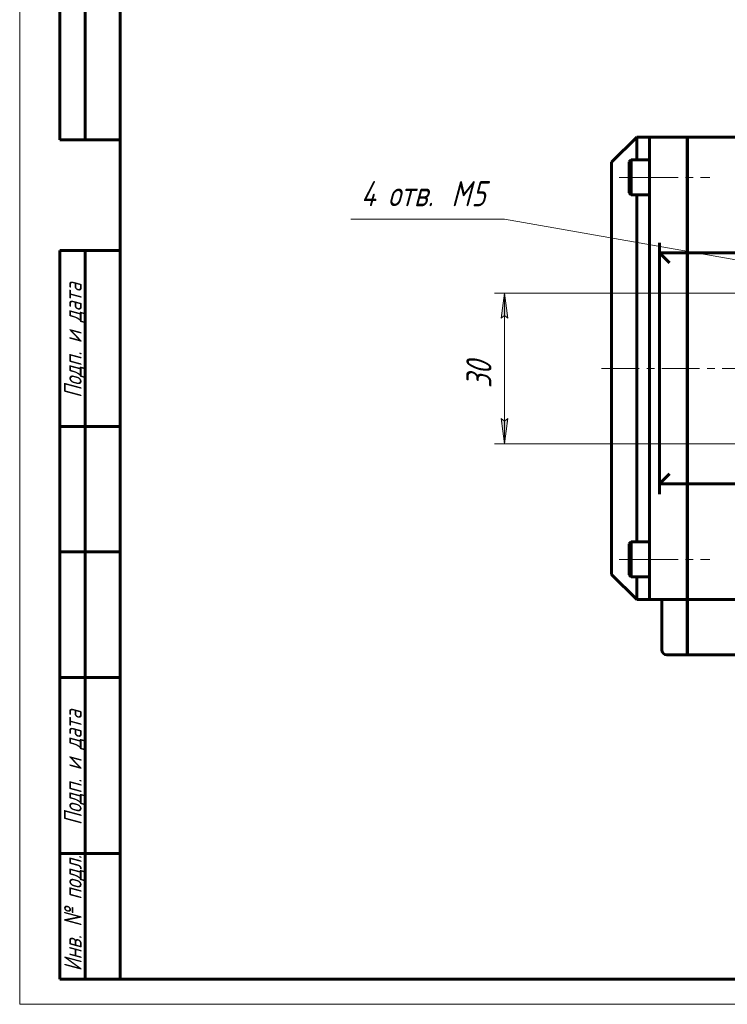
# Model space of a CAD drawing. Header units: millimetres. Extents: x 0 to 841, y 0 to 594.
# Tile 1 of 24: x 0 to 141, y 0 to 196. Entities that reach past the tile are written whole.
import ezdxf

# ---------------------------------------------------------------- set-up
doc = ezdxf.new("R2010")
doc.units = ezdxf.units.MM
for name, pattern in [('K5LT_AXLED', [12, 7.5, -1.5, 1.5, -1.5]), ('K5LT_BASIC', [0]), ('K5LT_THIN', [0])]:
    doc.linetypes.add(name, pattern=pattern)
doc.layers.add('Системный слой', color=7, linetype='Continuous')
doc.layers.add('Системный слой (1)', color=7, linetype='Continuous', true_color=0x6c6c6c)
doc.styles.add('KDIMTEXTSTYLE', font='txt', dxfattribs={"width": 0.96, "oblique": 15, "height": 5})
doc.styles.add('KTEXTSTYLE', font='txt', dxfattribs={"width": 0.96, "height": 5})
doc.dimstyles.new('KDIMSTYLE (1.00)', dxfattribs={"dimtxt": 5, "dimasz": 1, "dimexe": 2, "dimexo": 0, "dimgap": 1, "dimtad": 1, "dimtxsty": 'KDIMTEXTSTYLE', "dimsah": 1, "dimcen": 0, "dimdle": 1, "dimadec": 0, "dimazin": 0, "dimtfac": 0.667, "dimtmove": 0, "dimatfit": 3, "dimfxl": 1, "dimtvp": 1, "dimtolj": 1, "dimtzin": 0, "dimarcsym": 0})

# ---------------------------------------------------------------- blocks, each defined once
blk = doc.blocks.new('U41')
at = {"layer": 'Системный слой (1)', "color": 150, "linetype": 'K5LT_BASIC', "lineweight": 60, "true_color": 0x0080ff}
for p, q in [((121.6, 92.03), (121.6, 88.53)), ((121.6, 88.53), (121.6, 85.03))]:
    blk.add_line(p, q, dxfattribs=at)
blk = doc.blocks.new('U42')
at = {"layer": 'Системный слой (1)', "color": 150, "linetype": 'K5LT_BASIC', "lineweight": 60, "true_color": 0x0080ff}
for p, q in [((121.2, 91.63), (121.2, 88.53)), ((121.2, 88.53), (121.2, 85.43))]:
    blk.add_line(p, q, dxfattribs=at)
blk = doc.blocks.new('U43')
at = {"layer": 'Системный слой (1)', "color": 150, "linetype": 'K5LT_BASIC', "lineweight": 60, "true_color": 0x0080ff}
for p, q in [((121.6, 168.03), (121.6, 164.53)), ((121.6, 164.53), (121.6, 161.03))]:
    blk.add_line(p, q, dxfattribs=at)
blk = doc.blocks.new('U44')
at = {"layer": 'Системный слой (1)', "color": 150, "linetype": 'K5LT_BASIC', "lineweight": 60, "true_color": 0x0080ff}
for p, q in [((121.2, 167.63), (121.2, 164.53)), ((121.2, 164.53), (121.2, 161.43))]:
    blk.add_line(p, q, dxfattribs=at)
blk = doc.blocks.new('U52')
at = {"layer": 'Системный слой (1)', "color": 150, "linetype": 'K5LT_BASIC', "lineweight": 60, "true_color": 0x0080ff}
for p, q in [((205.7, 69.53), (132.8, 69.53)), ((225.7, 69.53), (213.7, 69.53)), ((306.6, 69.53), (233.7, 69.53))]:
    blk.add_line(p, q, dxfattribs=at)
blk = doc.blocks.new('U54')
at = {"layer": 'Системный слой (1)', "color": 150, "linetype": 'K5LT_BASIC', "lineweight": 60, "true_color": 0x0080ff}
for p, q in [((122.7, 168.03), (122.7, 172.53)), ((122.7, 92.03), (122.7, 161.03)), ((122.7, 80.53), (122.7, 85.03))]:
    blk.add_line(p, q, dxfattribs=at)
blk = doc.blocks.new('D9')
at = {"layer": 'Системный слой (1)'}
for points in [[(177.23, 141.97), (172.42, 143.48), (172.8, 142.75), (172.2, 142.19)], [(186.59, 140.32), (187.2, 140.88), (182.16, 141.1), (186.97, 139.59)]]:
    blk.add_hatch(color=7, dxfattribs=at).paths.add_polyline_path(points)
at = {"layer": 'Системный слой (1)', "color": 7, "linetype": 'K5LT_THIN', "lineweight": 18}
for p, q in [((96.4, 156.2), (65.84, 156.2)), ((177.23, 141.97), (96.4, 156.2)), ((177.23, 141.97), (170.34, 143.18)), ((177.23, 141.97), (172.42, 143.48)), ((172.42, 143.48), (172.8, 142.75)), ((172.8, 142.75), (172.2, 142.19)), ((172.2, 142.19), (177.23, 141.97)), ((182.16, 141.1), (177.23, 141.97)), ((182.16, 141.1), (186.97, 139.59)), ((187.2, 140.88), (182.16, 141.1)), ((182.16, 141.1), (189.05, 139.89)), ((186.59, 140.32), (187.2, 140.88)), ((186.97, 139.59), (186.59, 140.32))]:
    blk.add_line(p, q, dxfattribs=at)
blk.add_wipeout([(67.84, 157.2), (67.84, 164.58), (93.34, 164.58), (93.34, 157.2)]).dxf.layer = 'Системный слой (1)'
at = {"layer": 'Системный слой (1)', "color": 7, "char_height": 5, "attachment_point": 1, "style": 'KTEXTSTYLE'}
for s, insert in [('\\fArial|b0|c204|p34;\\H5.0;\\W1.000;\\Q15;\\fGOST Type AU|b0|i0|c204|p34;\\Q15;\\W0.960;4 отв. ', (67.84, 163.79)), ('\\fArial|b0|c204|p34;\\H5.0;\\W1.000;\\Q15;\\fGOST Type AU|b0|i0|c204|p34;\\Q15;\\W0.960;M', (85.83, 163.79)), ('\\fArial|b0|c204|p34;\\H5.0;\\W1.000;\\Q15;\\fGOST Type AU|b0|i0|c204|p34;\\Q15;\\W0.960;5', (89.8, 163.79))]:
    blk.add_mtext(s, dxfattribs=dict(at, insert=insert))
blk = doc.blocks.new('KDIMARROW_01')
at = {"layer": 'Системный слой'}
blk.add_hatch(color=0, dxfattribs=at).paths.add_polyline_path([(0, 0), (-5, 0.66), (-4.5, 0), (-5, -0.66)])
at = {"layer": 'Системный слой', "color": 0, "linetype": 'K5LT_THIN', "lineweight": 18}
for p, q in [((-4.5, 0), (-5, 0.66)), ((-5, 0.66), (0, 0)), ((0, 0), (-5, -0.66)), ((-5, -0.66), (-4.5, 0))]:
    blk.add_line(p, q, dxfattribs=at)
at = {"layer": 'Системный слой (1)', "color": 0, "linetype": 'K5LT_THIN', "lineweight": 18}
blk.add_line((470.92, 149.78), (468.92, 149.78), dxfattribs=at)
blk = doc.blocks.new('D10')
at = {"layer": 'Системный слой (1)'}
for points in [[(97.06, 136.53), (96.4, 141.53), (95.74, 136.53), (96.4, 137.03)], [(96.4, 111.53), (97.06, 116.53), (96.4, 116.03), (95.74, 116.53)]]:
    blk.add_hatch(color=7, dxfattribs=at).paths.add_polyline_path(points)
at = {"layer": 'Системный слой (1)', "color": 7, "linetype": 'K5LT_THIN', "lineweight": 18}
for p, q in [((179.7, 141.53), (94.4, 141.53)), ((95.74, 136.53), (96.4, 141.53)), ((96.4, 141.53), (97.06, 136.53)), ((96.4, 141.53), (96.4, 111.53)), ((96.4, 137.03), (95.74, 136.53)), ((97.06, 136.53), (96.4, 137.03)), ((96.4, 111.53), (95.74, 116.53)), ((95.74, 116.53), (96.4, 116.03)), ((96.4, 116.03), (97.06, 116.53)), ((97.06, 116.53), (96.4, 111.53)), ((179.7, 111.53), (94.4, 111.53))]:
    blk.add_line(p, q, dxfattribs=at)
blk.add_wipeout([(95.4, 122.58), (88.02, 122.58), (88.02, 130.17), (95.4, 130.17)]).dxf.layer = 'Системный слой (1)'
at = {"layer": 'Системный слой (1)', "color": 7, "insert": (88.81, 122.58), "char_height": 5, "attachment_point": 1, "rotation": 90, "style": 'KTEXTSTYLE'}
blk.add_mtext('\\fArial|b0|c204|p34;\\H5.0;\\W1.000;\\Q15;\\fGOST Type AU|b0|i0|c204|p34;\\Q15;\\W0.960;30', dxfattribs=at)
blk = doc.blocks.new('U104')
at = {"color": 7, "linetype": 'K5LT_THIN', "lineweight": 18}
for p, q in [((0, 0), (0, 594)), ((841, 0), (0, 0))]:
    blk.add_line(p, q, dxfattribs=at)
at = {"color": 150, "linetype": 'K5LT_BASIC', "lineweight": 60, "true_color": 0x0080ff}
for p, q in [((20, 5), (20, 589)), ((8, 172), (8, 292)), ((13, 172), (13, 292)), ((20, 172), (8, 172)), ((8, 5), (8, 150)), ((20, 150), (8, 150)), ((13, 5), (13, 150)), ((20, 115), (8, 115)), ((20, 90), (8, 90)), ((20, 65), (8, 65)), ((20, 30), (8, 30)), ((20, 5), (8, 5)), ((836, 5), (20, 5))]:
    blk.add_line(p, q, dxfattribs=at)
at = {"color": 7, "char_height": 3.5, "attachment_point": 1, "rotation": 90, "style": 'KTEXTSTYLE'}
for s, insert in [('\\fArial|b0|c204|p34;\\H5.0;\\W1.000;\\Q15;\\fGOST Type AU|b0|i0|c204|p34;\\Q15;\\W0.960;\\H3.50;Подп. и дата', (8.82, 120.66)), ('\\fArial|b0|c204|p34;\\H5.0;\\W1.000;\\Q15;\\fGOST Type AU|b0|i0|c204|p34;\\Q15;\\W0.960;\\H3.50;Подп. и дата', (8.82, 35.66)), ('\\fArial|b0|c204|p34;\\H5.0;\\W1.000;\\Q15;\\fGOST Type AU|b0|i0|c204|p34;\\Q15;\\W0.960;\\H3.50;Инв. № подл.', (8.82, 6.57))]:
    blk.add_mtext(s, dxfattribs=dict(at, insert=insert))

msp = doc.modelspace()

# ---------------------------------------------------------------- linework, layer by layer
at = {"layer": 'Системный слой (1)', "color": 150, "linetype": 'K5LT_BASIC', "lineweight": 60, "true_color": 0x0080ff}
for p, q in [((122.697, 172.534), (117.697, 167.534)), ((125.197, 172.534), (122.697, 172.534)), ((132.697, 172.534), (125.197, 172.534)), ((125.197, 170.534), (125.197, 172.534)), ((132.697, 172.534), (132.697, 170.534)), ((306.597, 172.534), (132.797, 172.534)), ((132.797, 172.534), (132.797, 170.534)), ((125.197, 126.534), (125.197, 170.534)), ((132.697, 170.534), (132.697, 151.534)), ((132.797, 170.534), (132.797, 151.534)), ((117.697, 85.534), (117.697, 167.534)), ((121.597, 168.034), (121.197, 167.634)), ((121.597, 168.034), (125.197, 168.034)), ((132.797, 166.534), (132.697, 166.534)), ((121.597, 161.034), (121.197, 161.434)), ((121.597, 161.034), (125.197, 161.034)), ((132.797, 162.534), (132.697, 162.534)), ((127.197, 149.534), (127.197, 151.534)), ((132.697, 149.534), (132.697, 151.534)), ((132.797, 149.534), (132.797, 151.534)), ((127.197, 103.534), (127.197, 149.534)), ((132.697, 149.534), (127.197, 149.534)), ((127.197, 149.534), (129.197, 147.534)), ((132.697, 149.534), (132.697, 147.534)), ((306.597, 149.534), (132.797, 149.534)), ((132.797, 149.534), (132.797, 147.534)), ((132.697, 147.534), (132.697, 105.534)), ((132.797, 147.534), (132.797, 105.534)), ((132.797, 146.534), (132.697, 146.534)), ((125.197, 82.534), (125.197, 126.534)), ((132.797, 106.534), (132.697, 106.534)), ((127.197, 103.534), (129.197, 105.534)), ((132.697, 105.534), (132.697, 103.534)), ((132.797, 105.534), (132.797, 103.534)), ((127.197, 101.534), (127.197, 103.534)), ((132.697, 103.534), (127.197, 103.534)), ((132.697, 103.534), (132.697, 101.534)), ((306.597, 103.534), (132.797, 103.534)), ((132.797, 103.534), (132.797, 101.534)), ((132.697, 101.534), (132.697, 82.534)), ((132.797, 101.534), (132.797, 82.534)), ((121.597, 92.034), (121.197, 91.634)), ((121.597, 92.034), (125.197, 92.034)), ((132.797, 90.534), (132.697, 90.534)), ((132.797, 86.534), (132.697, 86.534)), ((122.697, 80.534), (117.697, 85.534)), ((121.597, 85.034), (121.197, 85.434)), ((121.597, 85.034), (125.197, 85.034)), ((125.197, 80.534), (125.197, 82.534)), ((132.697, 82.534), (132.697, 80.534)), ((132.797, 82.534), (132.797, 80.534)), ((125.197, 80.534), (122.697, 80.534)), ((132.697, 80.534), (125.197, 80.534)), ((127.697, 78.534), (127.697, 80.534)), ((132.697, 78.534), (132.697, 80.534)), ((306.597, 80.534), (132.797, 80.534)), ((132.797, 78.534), (132.797, 80.534)), ((127.697, 70.534), (127.697, 78.534)), ((132.697, 78.534), (132.697, 70.534)), ((132.797, 78.534), (132.797, 70.534)), ((132.697, 70.534), (132.697, 69.534)), ((132.797, 70.534), (132.797, 69.534)), ((132.697, 69.534), (128.697, 69.534))]:
    msp.add_line(p, q, dxfattribs=at)
at = {"layer": 'Системный слой (1)', "color": 30, "linetype": 'K5LT_AXLED', "lineweight": 18, "true_color": 0xff8000}
for p, q in [((119.197, 164.534), (127.197, 164.534)), ((123.397, 164.534), (137.197, 164.534)), ((115.697, 126.534), (323.697, 126.534)), ((119.197, 88.534), (127.197, 88.534)), ((123.397, 88.534), (137.197, 88.534))]:
    msp.add_line(p, q, dxfattribs=at)
at = {"layer": 'Системный слой (1)', "color": 150, "linetype": 'K5LT_BASIC', "lineweight": 60, "true_color": 0x0080ff}
msp.add_arc((128.697, 70.534), 1, 180, 270, dxfattribs=at)

# ---------------------------------------------------------------- block references
at = {"layer": 'Системный слой (1)'}
for name in ['U54', 'U44', 'U43', 'U42', 'U41', 'U52']:
    msp.add_blockref(name, (0, 0), dxfattribs=at)

# ---------------------------------------------------------------- next in the draw order: dimensions: what is measured, and where the dimension line sits
at = {"layer": 'Системный слой (1)', "color": 7}
dim = msp.add_diameter_dim_2p(p1=(182.159, 141.101), p2=(177.235, 141.968), dimstyle='KDIMSTYLE (1.00)', override={"dimtih": 1, "dimtoh": 1, "dimpost": '\\fGOST Type AU|b0|c204|p34;\\H5.0;\\W0.960;\\Q15;\\fGOST Type AU|b0|i0|c204|p34;\\Q15;4 отв. \\fGOST Type AU|b0|c204|p34;\\H5.0;\\W0.960;\\Q15;М<>', "dimblk1": 'KDIMARROW_01', "dimblk2": 'KDIMARROW_01', "dimclrt": 7, "dimtol": 1, "dimtp": 0, "dimtm": 0, "dimtdec": 5, "dimtmove": 1, "dimatfit": 2, "dimtolj": 1}, dxfattribs=at)
dim.commit()
dim.dimension.update_dxf_attribs({"geometry": 'D9', "text_midpoint": (94.398, 156.199), "dimtype": 163})

# ---------------------------------------------------------------- next in the draw order: dimensions: what is measured, and where the dimension line sits
dim = msp.add_linear_dim(base=(96.398, 141.534), p1=(179.697, 111.534), p2=(179.697, 141.534), angle=90, dimstyle='KDIMSTYLE (1.00)', override={"dimexo": 0, "dimpost": '\\fGOST Type AU|b0|c204|p34;\\H5.0;\\W0.960;\\Q15;<>', "dimblk1": 'KDIMARROW_01', "dimblk2": 'KDIMARROW_01', "dimse1": 0, "dimse2": 0, "dimclrt": 7, "dimtol": 1, "dimtp": 0, "dimtm": 0, "dimtdec": 5, "dimtolj": 1}, dxfattribs=at)
dim.commit()
dim.dimension.update_dxf_attribs({"geometry": 'D10', "text_midpoint": (96.398, 126.534), "dimtype": 160})

# ---------------------------------------------------------------- next in the draw order: linework, layer by layer
at = {"layer": 'Системный слой (1)', "color": 30, "linetype": 'K5LT_AXLED', "lineweight": 18, "true_color": 0xff8000}
for p, q in [((115.697, 126.534), (127.197, 126.534)), ((130.697, 126.534), (134.797, 126.534))]:
    msp.add_line(p, q, dxfattribs=at)

# ---------------------------------------------------------------- next in the draw order: block references
msp.add_blockref('U104', (0, 0))

doc.saveas('drawing.dxf')
